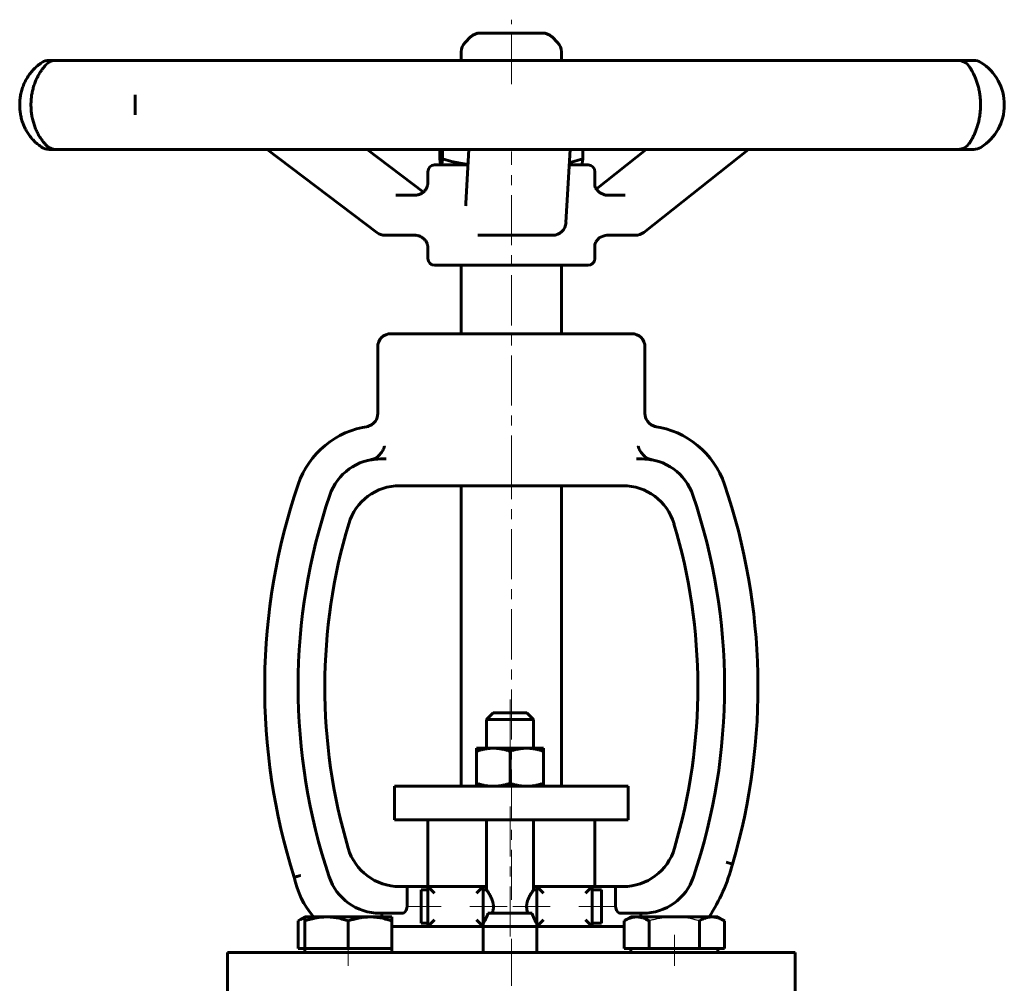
# Model space of a CAD drawing. Header units: millimetres. Extents: x -82 to 82, y -131 to 133.
# Tile 2 of 2: x -74 to 74, y -11 to 133. Entities that reach past the tile are written whole.
import ezdxf

# ---------------------------------------------------------------- set-up
doc = ezdxf.new("R2010")
doc.units = ezdxf.units.MM
for name, pattern in [('K5LT-1', [0]), ('K5LT_AXLED', [12, 7.5, -1.5, 1.5, -1.5]), ('K5LT_BASIC', [0])]:
    doc.linetypes.add(name, pattern=pattern)
doc.layers.add('Системный слой (1)', color=7, linetype='Continuous', true_color=0x6c6c6c)

# ---------------------------------------------------------------- blocks, each defined once
blk = doc.blocks.new('U0')
at = {"layer": 'Системный слой (1)', "color": 143, "linetype": 'K5LT_BASIC', "lineweight": 60, "true_color": 0x33acca}
for p, q in [((-31.57, -1.9), (-31.9, -2.08)), ((-31.23, -1.75), (-31.57, -1.9)), ((-30.9, -1.63), (-31.23, -1.75))]:
    blk.add_line(p, q, dxfattribs=at)
blk = doc.blocks.new('U1')
at = {"layer": 'Системный слой (1)', "color": 143, "linetype": 'K5LT_BASIC', "lineweight": 60, "true_color": 0x33acca}
for p, q in [((-4.2, 3.05), (-3.7, 3.05)), ((3.3, 3.05), (3.8, 3.05))]:
    blk.add_line(p, q, dxfattribs=at)
blk = doc.blocks.new('U2')
at = {"layer": 'Системный слой (1)', "color": 143, "linetype": 'K5LT_BASIC', "lineweight": 60, "true_color": 0x33acca}
for p, q in [((8.68, 111.41), (9.33, 111.57)), ((9.33, 111.57), (10.01, 111.76)), ((10.01, 111.76), (10.7, 111.99))]:
    blk.add_line(p, q, dxfattribs=at)
blk = doc.blocks.new('U3')
at = {"layer": 'Системный слой (1)', "color": 143, "linetype": 'K5LT_BASIC', "lineweight": 60, "true_color": 0x33acca}
for p, q in [((12.5, 107.86), (12.5, 110.05)), ((12.5, 97.05), (12.5, 99.2))]:
    blk.add_line(p, q, dxfattribs=at)
blk = doc.blocks.new('U4')
at = {"layer": 'Системный слой (1)', "color": 143, "linetype": 'K5LT_BASIC', "lineweight": 60, "true_color": 0x33acca}
for p, q in [((-3.96, 130.8), (-4.67, 130.8)), ((4.67, 130.8), (-3.96, 130.8))]:
    blk.add_line(p, q, dxfattribs=at)
blk = doc.blocks.new('U5')
at = {"layer": 'Системный слой (1)', "color": 143, "linetype": 'K5LT_BASIC', "lineweight": 60, "true_color": 0x33acca}
for p, q in [((-10.29, 111.99), (-8.94, 111.59)), ((-8.94, 111.59), (-7.68, 111.31)), ((-7.68, 111.31), (-6.47, 111.13))]:
    blk.add_line(p, q, dxfattribs=at)
blk = doc.blocks.new('U6')
at = {"layer": 'Системный слой (1)', "color": 143, "linetype": 'K5LT_BASIC', "lineweight": 60, "true_color": 0x33acca}
for p, q in [((-10.7, 111.99), (-10.63, 111.48)), ((-10.63, 111.48), (-10.57, 111.18)), ((-10.57, 111.18), (-10.51, 111.05)), ((-10.51, 111.05), (-10.5, 111.05)), ((-10.5, 111.05), (-10.5, 111.05)), ((-10.5, 111.05), (-10.49, 111.05))]:
    blk.add_line(p, q, dxfattribs=at)
blk = doc.blocks.new('U7')
at = {"layer": 'Системный слой (1)', "color": 143, "linetype": 'K5LT_BASIC', "lineweight": 60, "true_color": 0x33acca}
for p, q in [((14.05, 100.52), (13.19, 100.18)), ((14.29, 100.53), (14.05, 100.52)), ((12.63, 99.53), (12.5, 99.15)), ((13.19, 100.18), (12.63, 99.53))]:
    blk.add_line(p, q, dxfattribs=at)
blk = doc.blocks.new('U8')
at = {"layer": 'Системный слой (1)', "color": 143, "linetype": 'K5LT_BASIC', "lineweight": 60, "true_color": 0x33acca}
for p, q in [((-6.47, 111.05), (-11.5, 111.05)), ((11.5, 111.05), (8.66, 111.05))]:
    blk.add_line(p, q, dxfattribs=at)
blk = doc.blocks.new('U9')
at = {"layer": 'Системный слой (1)', "color": 143, "linetype": 'K5LT_BASIC', "lineweight": 60, "true_color": 0x33acca}
for p, q in [((-12.5, 108.33), (-12.5, 110.05)), ((-12.5, 97.05), (-12.5, 98.74))]:
    blk.add_line(p, q, dxfattribs=at)
blk = doc.blocks.new('U10')
at = {"layer": 'Системный слой (1)', "color": 143, "linetype": 'K5LT_BASIC', "lineweight": 60, "true_color": 0x33acca}
for p, q in [((12.61, 107.57), (12.5, 107.93)), ((13.17, 106.91), (12.61, 107.57)), ((14.05, 106.55), (13.17, 106.91)), ((14.29, 106.53), (14.05, 106.55))]:
    blk.add_line(p, q, dxfattribs=at)

msp = doc.modelspace()

# ---------------------------------------------------------------- linework, layer by layer
at = {"layer": 'Системный слой (1)', "color": 30, "linetype": 'K5LT_AXLED', "lineweight": 18, "true_color": 0xff8000}
for p, q in [((0, 123.15), (0, 132.8)), ((0, 63.05), (0, 113.05)), ((0, 1.05), (0, 65.05)), ((-0.2, 31.05), (-0.2, 21.75)), ((-0.2, 15.05), (-0.2, -4.95)), ((-10.51, 0.05), (-15.5, 0.05)), ((-0.61, 0.05), (-6.2, 0.05)), ((5.8, 0.05), (0.22, 0.05)), ((15.5, 0.05), (10.11, 0.05)), ((-24.4, -8.8), (-24.4, -4.2)), ((24.4, -8.8), (24.4, -4.2)), ((0, -83.8), (0, -4.8))]:
    msp.add_line(p, q, dxfattribs=at)
at = {"layer": 'Системный слой (1)', "color": 143, "linetype": 'K5LT_BASIC', "lineweight": 60, "true_color": 0x33acca}
for p, q in [((-6.09, 130.21), (-6.91, 129.38)), ((6.09, 130.21), (6.91, 129.38)), ((-7.5, 126.7), (-7.5, 127.97)), ((7.5, 126.7), (7.5, 127.97)), ((-68.15, 126.7), (-69.19, 126.7)), ((-61.87, 126.7), (-68.15, 126.7)), ((-54.77, 126.7), (-61.87, 126.7)), ((-40.38, 126.7), (-54.77, 126.7)), ((-28.85, 126.7), (-40.38, 126.7)), ((-9.64, 126.7), (-28.85, 126.7)), ((3.69, 126.7), (-9.64, 126.7)), ((23.31, 126.7), (3.69, 126.7)), ((35.38, 126.7), (23.31, 126.7)), ((50.92, 126.7), (35.38, 126.7)), ((58.96, 126.7), (50.92, 126.7)), ((66.86, 126.7), (58.96, 126.7)), ((69.04, 126.7), (66.86, 126.7)), ((69.2, 126.7), (69.04, 126.7)), ((-56.3, 121.54), (-56.3, 121.5)), ((-56.3, 118.6), (-56.3, 118.55)), ((-69.19, 113.38), (-68.15, 113.38)), ((-68.15, 113.38), (-61.87, 113.38)), ((-61.87, 113.38), (-54.77, 113.38)), ((-54.77, 113.38), (-40.38, 113.38)), ((-40.38, 113.38), (-28.85, 113.38)), ((-20.12, 100.94), (-36.54, 113.38)), ((-28.85, 113.38), (-9.64, 113.38)), ((-13.17, 106.99), (-21.6, 113.38)), ((-10.7, 113.38), (-10.7, 111.99)), ((-10.29, 113.38), (-10.29, 111.99)), ((-9.64, 113.38), (3.69, 113.38)), ((-6.79, 105.32), (-6.34, 113.38)), ((3.69, 113.38), (23.31, 113.38)), ((8.18, 102.42), (8.79, 113.38)), ((10.7, 113.38), (10.7, 111.99)), ((12.68, 107.45), (20.17, 113.38)), ((19.82, 100.96), (35.51, 113.38)), ((23.31, 113.38), (35.38, 113.38)), ((35.38, 113.38), (50.92, 113.38)), ((50.92, 113.38), (58.96, 113.38)), ((58.96, 113.38), (66.86, 113.38)), ((66.86, 113.38), (69.04, 113.38)), ((69.04, 113.38), (69.2, 113.38)), ((-10.5, 111.05), (-10.51, 111.05)), ((10.5, 111.05), (10.51, 111.05)), ((-12.5, 108.33), (-12.5, 108.34)), ((12.5, 107.86), (12.5, 107.85)), ((-14.43, 106.53), (-17.3, 106.53)), ((17.03, 106.53), (14.29, 106.53)), ((-18.91, 100.53), (-14.43, 100.53)), ((-5, 100.53), (-4.81, 100.53)), ((-4.81, 100.53), (6.19, 100.53)), ((14.29, 100.53), (18.57, 100.53)), ((-12.5, 98.74), (-12.5, 98.74)), ((12.5, 99.22), (12.5, 99.2)), ((-11.5, 96.05), (11.5, 96.05)), ((-7.5, 85.8), (-7.5, 96.05)), ((7.5, 85.8), (7.5, 96.05)), ((18, 85.8), (-18, 85.8)), ((-20, 73.86), (-20, 83.8)), ((20, 73.86), (20, 83.8)), ((-18.75, 67.05), (-19.6, 67.05)), ((19.6, 67.05), (18.75, 67.05)), ((-16.68, 63.05), (-15.83, 63.05)), ((-15.83, 63.05), (-10.67, 63.05)), ((-10.67, 63.05), (10.67, 63.05)), ((-7.5, 18.05), (-7.5, 63.05)), ((7.5, 18.05), (7.5, 63.05)), ((10.67, 63.05), (15.83, 63.05)), ((15.83, 63.05), (16.68, 63.05)), ((-2.7, 29.05), (-3.7, 28.05)), ((-3.7, 28.05), (3.3, 28.05)), ((-3.7, 23.75), (-3.7, 28.05)), ((2.3, 29.05), (-2.7, 29.05)), ((2.3, 29.05), (3.3, 28.05)), ((3.3, 23.75), (3.3, 28.05)), ((-5.2, 23.75), (-2.7, 23.75)), ((-5.2, 23.3), (-5.2, 23.75)), ((-2.7, 23.75), (2.3, 23.75)), ((2.3, 23.75), (4.8, 23.75)), ((4.8, 23.75), (4.8, 23.3)), ((-5.2, 23.3), (-5.2, 18.49)), ((-0.2, 23.3), (-0.2, 18.49)), ((4.8, 23.3), (4.8, 18.49)), ((-17.5, 18.05), (-16.11, 18.05)), ((-17.5, 13.05), (-17.5, 18.05)), ((-16.11, 18.05), (-7.1, 18.05)), ((-7.1, 18.05), (6.66, 18.05)), ((-5.2, 18.05), (-5.2, 18.49)), ((4.8, 18.49), (4.8, 18.05)), ((6.66, 18.05), (16, 18.05)), ((16, 18.05), (17.5, 18.05)), ((17.5, 13.05), (17.5, 18.05)), ((-17.5, 13.05), (-16.11, 13.05)), ((-16.11, 13.05), (-7.1, 13.05)), ((-12.5, 3.05), (-12.5, 13.05)), ((-7.1, 13.05), (6.66, 13.05)), ((-3.7, 2.55), (-3.7, 13.05)), ((3.3, 2.55), (3.3, 13.05)), ((6.66, 13.05), (16, 13.05)), ((12.5, 3.05), (12.5, 13.05)), ((16, 13.05), (17.5, 13.05)), ((32.14, 6.68), (33.1, 6.41)), ((-15.61, 3.05), (-16.75, 3.05)), ((-15.61, 3.05), (-12.51, 3.05)), ((-15.61, 3.05), (-15.61, 0.05)), ((-12.51, 3.05), (-12.51, -2.95)), ((-12.51, 3.05), (-11.51, 2.05)), ((-4.2, 3.05), (-12.51, 3.05)), ((-5.2, 2.05), (-4.2, 3.05)), ((-4.2, -2.95), (-4.2, 3.05)), ((4.8, 2.05), (3.8, 3.05)), ((3.8, 3.05), (3.8, -2.95)), ((12.11, 3.05), (3.8, 3.05)), ((11.11, 2.05), (12.11, 3.05)), ((12.11, 3.05), (15.61, 3.05)), ((12.11, -2.95), (12.11, 3.05)), ((15.61, 0.05), (15.61, 3.05)), ((16.75, 3.05), (15.61, 3.05)), ((-13.5, 2.55), (-13.5, -2.45)), ((-12.51, 2.55), (-13.5, 2.55)), ((-3.7, 2.55), (-4.2, 2.55)), ((3.8, 2.55), (3.3, 2.55)), ((13.5, 2.55), (12.11, 2.55)), ((13.5, 2.55), (13.5, -2.45)), ((-19.68, -0.95), (-16.36, -0.95)), ((-19.36, -0.95), (-19.36, -1.5)), ((-3.5, -0.95), (3.1, -0.95)), ((16.36, -0.95), (19.68, -0.95)), ((19.36, -1.5), (19.36, -0.95)), ((-31.9, -2.08), (-30.9, -1.5)), ((-31.9, -6.2), (-31.9, -2.08)), ((-30.9, -2.08), (-30.9, -1.5)), ((-27.65, -1.5), (-30.9, -1.5)), ((-30.9, -6.2), (-30.9, -2.08)), ((-21.15, -1.5), (-27.65, -1.5)), ((-24.4, -6.2), (-24.4, -2.08)), ((-17.9, -1.5), (-21.15, -1.5)), ((-17.9, -1.5), (-17.9, -2.08)), ((-17.9, -6.2), (-17.9, -2.08)), ((-12.51, -2.45), (-13.5, -2.45)), ((-11.51, -1.95), (-12.51, -2.95)), ((-5.2, -1.95), (-4.2, -2.95)), ((4.8, -1.95), (3.8, -2.95)), ((12.11, -2.95), (11.11, -1.95)), ((13.5, -2.45), (12.11, -2.45)), ((16.89, -2.08), (17.9, -1.5)), ((16.89, -6.2), (16.89, -2.08)), ((18.77, -1.5), (17.9, -1.5)), ((24.4, -1.5), (18.77, -1.5)), ((20.64, -6.2), (20.64, -2.08)), ((30.02, -1.5), (24.4, -1.5)), ((28.15, -6.2), (28.15, -2.08)), ((30.9, -1.5), (30.02, -1.5)), ((31.9, -2.08), (30.9, -1.5)), ((31.9, -6.2), (31.9, -2.08)), ((-17.9, -2.95), (-12.51, -2.95)), ((-12.51, -2.95), (-4.2, -2.95)), ((-4.2, -2.95), (-4.2, -3.8)), ((-4.2, -2.95), (3.8, -2.95)), ((-4.2, -6.8), (-4.2, -3.8)), ((3.8, -2.95), (3.8, -3.8)), ((3.8, -2.95), (12.11, -2.95)), ((3.8, -6.8), (3.8, -3.8)), ((12.11, -2.95), (16.89, -2.95)), ((-42.5, -6.8), (42.5, -6.8)), ((-42.5, -16.3), (-42.5, -6.8)), ((-30.9, -6.2), (-31.9, -6.2)), ((-27.65, -6.2), (-30.9, -6.2)), ((-30.9, -6.8), (-30.9, -6.2)), ((-24.4, -6.2), (-27.65, -6.2)), ((-21.15, -6.2), (-24.4, -6.2)), ((-17.9, -6.2), (-21.15, -6.2)), ((-17.9, -6.8), (-17.9, -6.2)), ((18.77, -6.2), (16.89, -6.2)), ((17.9, -6.8), (17.9, -6.2)), ((20.64, -6.2), (18.77, -6.2)), ((24.4, -6.2), (20.64, -6.2)), ((28.15, -6.2), (24.4, -6.2)), ((30.02, -6.2), (28.15, -6.2)), ((31.9, -6.2), (30.02, -6.2)), ((30.9, -6.8), (30.9, -6.2)), ((42.5, -16.3), (42.5, -6.8))]:
    msp.add_line(p, q, dxfattribs=at)
for centre, radius, start, end in [((-4.67, 128.8), 2, 90, 135), ((4.67, 128.8), 2, 45, 90), ((-5.5, 127.97), 2, 135, 180), ((5.5, 127.97), 2, 0, 45), ((-69.19, 124.7), 2, 90, 122.8568), ((-68.15, 124.7), 2, 90, 132.273), ((66.86, 124.7), 2, 32.6976, 90), ((69.2, 124.7), 2, 57.9094, 90), ((66.28, 120.04), 7.5, 302.0906, 57.9094), ((-69.19, 115.38), 2, 237.1432, 269.9777), ((-68.15, 115.38), 2, 227.727, 270), ((66.86, 115.38), 2, 270, 327.3), ((69.2, 115.38), 2, 270, 302.0906), ((-11.5, 110.05), 1, 90, 180), ((11.5, 110.05), 1, 0, 90), ((6.19, 102.53), 2, 270, 356.8045), ((-18.91, 102.53), 2, 232.8459, 270), ((18.57, 102.53), 2, 270, 308.3596), ((-11.5, 97.05), 1, 180, 270), ((11.5, 97.05), 1, 270, 0), ((-18, 83.8), 2, 90, 180), ((18, 83.8), 2, 0, 90), ((-19.6, 59.05), 13, 97.7856, 161.2446), ((19.6, 59.05), 13, 80.8053, 82.2144), ((19.6, 59.05), 13, 18.7554, 82.2144), ((-19.6, 59.05), 8, 90, 161.2446), ((-19.6, 59.05), 8, 90, 100.5035), ((19.6, 59.05), 8, 18.7554, 90), ((19.6, 59.05), 8, 79.4965, 90), ((57.3, 32.94), 94.21, 161.2446, 197.5999), ((-16.68, 55.05), 8, 90, 163.3586), ((16.68, 55.05), 8, 16.6414, 90), ((-57.3, 32.94), 94.21, 343.6495, 18.7554), ((57.3, 32.94), 89.21, 161.2446, 198.5889), ((-57.3, 32.94), 89.21, 341.4111, 18.7554), ((57.3, 32.94), 85.21, 163.3586, 196.4682), ((-57.3, 32.94), 85.21, 343.5318, 16.6414), ((-16.75, 11.05), 8, 196.4682, 270), ((16.75, 11.05), 8, 270, 343.5318), ((7.65, 12.97), 26.28, 326.5979, 345.5517), ((-19.68, 7.05), 13.09, 191.4515, 220.7644), ((-19.68, 7.05), 8, 198.5889, 270), ((19.68, 7.05), 8, 270, 341.4111)]:
    msp.add_arc(centre, radius, start, end, dxfattribs=at)
for centre, major_axis, ratio, start_param, end_param in [((-69.19, 124.7), (-1.09, 1.67), 0.882812, 6.261729, 6.28263), ((-69.19, 124.7), (0, 2), 0.99982, 0, 0.560086), ((-68.15, 124.7), (1.43, -1.4), 0.932974, 3.091168, 3.141232), ((66.86, 124.7), (1.67, 1.11), 0.951253, 6.243476, 6.281805), ((-69.19, 115.38), (-1.09, -1.67), 0.882812, 0.000552, 0.021456), ((-69.19, 115.38), (0, -2), 0.99982, 5.723099, 6.283185), ((-68.15, 115.38), (-1.43, -1.4), 0.932974, 0.000362, 0.050406), ((66.86, 115.38), (1.67, -1.11), 0.951253, 0.001372, 0.039663), ((-69.19, 115.38), (0, -2), 0.913497, 6.282584, 6.283185), ((6.19, 102.53), (2, -0.11), 0.830165, 6.283018, 6.283185), ((-18.91, 102.53), (-1.21, -1.59), 0.388243, 0, 0.000032), ((18.57, 102.53), (1.24, -1.57), 0.441922, 0, 0.000048)]:
    msp.add_ellipse(centre, major_axis=major_axis, ratio=ratio, start_param=start_param, end_param=end_param, dxfattribs=at)
for points, knots in [([(-70.28, 126.38), (-70.48, 126.24), (-70.69, 126.09), (-71.09, 125.76), (-71.28, 125.58), (-71.64, 125.21), (-71.81, 125.02), (-72.13, 124.61), (-72.28, 124.39), (-72.55, 123.96), (-72.67, 123.74), (-72.89, 123.29), (-72.99, 123.06), (-73.17, 122.58), (-73.25, 122.34), (-73.38, 121.84), (-73.43, 121.6), (-73.51, 121.12), (-73.54, 120.88), (-73.57, 120.39), (-73.58, 120.14), (-73.57, 119.63), (-73.55, 119.38), (-73.5, 118.88), (-73.46, 118.65), (-73.37, 118.18), (-73.31, 117.95), (-73.17, 117.5), (-73.08, 117.26), (-72.9, 116.81), (-72.79, 116.58), (-72.56, 116.15), (-72.44, 115.94), (-72.18, 115.55), (-72.05, 115.37), (-71.77, 115.01), (-71.62, 114.85), (-71.3, 114.51), (-71.12, 114.35), (-70.77, 114.06), (-70.59, 113.92), (-70.38, 113.77), (-70.33, 113.74), (-70.28, 113.71)], [0, 0, 0, 0, 1.519423, 1.519423, 2.87208, 2.87208, 4.123556, 4.123556, 5.285395, 5.285395, 6.338138, 6.338138, 7.370109, 7.370109, 8.387604, 8.387604, 9.347735, 9.347735, 10.250658, 10.250658, 11.19746, 11.19746, 12.154262, 12.154262, 13.069385, 13.069385, 13.974492, 13.974492, 14.951721, 14.951721, 15.977254, 15.977254, 17.004574, 17.004574, 18.047107, 18.047107, 19.128272, 19.128272, 20.379005, 20.379005, 21.643323, 21.643323, 21.999616, 21.999616, 21.999616, 21.999616]), ([(-69.58, 113.98), (-69.64, 114.04), (-69.69, 114.1), (-69.86, 114.29), (-69.98, 114.42), (-70.22, 114.73), (-70.35, 114.91), (-70.59, 115.28), (-70.71, 115.48), (-70.94, 115.89), (-71.04, 116.1), (-71.22, 116.52), (-71.3, 116.73), (-71.45, 117.17), (-71.52, 117.4), (-71.65, 117.86), (-71.7, 118.1), (-71.78, 118.56), (-71.82, 118.79), (-71.86, 119.25), (-71.88, 119.47), (-71.89, 119.95), (-71.89, 120.19), (-71.88, 120.67), (-71.86, 120.91), (-71.81, 121.37), (-71.77, 121.59), (-71.69, 122.02), (-71.64, 122.24), (-71.53, 122.68), (-71.46, 122.9), (-71.31, 123.33), (-71.23, 123.54), (-71.06, 123.94), (-70.96, 124.14), (-70.77, 124.51), (-70.66, 124.7), (-70.43, 125.06), (-70.32, 125.22), (-70.08, 125.54), (-69.95, 125.69), (-69.75, 125.93), (-69.66, 126.02), (-69.58, 126.1), (-69.58, 126.1), (-69.58, 126.1)], [0, 0, 0, 0, 0.762773, 0.762773, 2.161189, 2.161189, 3.682386, 3.682386, 5.111264, 5.111264, 6.411107, 6.411107, 7.584957, 7.584957, 8.76307, 8.76307, 9.902141, 9.902141, 10.954996, 10.954996, 11.991235, 11.991235, 13.073331, 13.073331, 14.152676, 14.152676, 15.174679, 15.174679, 16.232205, 16.232205, 17.364469, 17.364469, 18.539769, 18.539769, 19.720967, 19.720967, 21.015061, 21.015061, 22.418501, 22.418501, 23.891628, 23.891628, 24.988556, 24.988556, 24.999542, 24.999542, 24.999542, 24.999542]), ([(68.53, 125.81), (68.53, 125.8), (68.54, 125.8), (68.54, 125.79), (68.54, 125.79), (68.6, 125.7), (68.65, 125.62), (68.78, 125.41), (68.86, 125.29), (68.94, 125.14), (68.94, 125.13), (69, 125.02), (69.06, 124.91), (69.13, 124.77), (69.15, 124.74), (69.18, 124.68), (69.2, 124.64), (69.24, 124.55), (69.27, 124.48), (69.36, 124.3), (69.41, 124.18), (69.54, 123.86), (69.61, 123.66), (69.74, 123.25), (69.81, 123.05), (69.92, 122.62), (69.97, 122.41), (70.06, 121.96), (70.09, 121.74), (70.15, 121.3), (70.18, 121.08), (70.21, 120.64), (70.22, 120.41), (70.22, 119.96), (70.22, 119.72), (70.2, 119.26), (70.18, 119.03), (70.13, 118.6), (70.1, 118.39), (70.03, 117.98), (69.99, 117.77), (69.89, 117.35), (69.84, 117.14), (69.72, 116.73), (69.65, 116.54), (69.51, 116.16), (69.44, 115.98), (69.29, 115.63), (69.2, 115.45), (69.04, 115.12), (68.95, 114.96), (68.8, 114.7), (68.73, 114.58), (68.63, 114.43), (68.59, 114.37), (68.56, 114.32), (68.55, 114.31), (68.54, 114.3), (68.54, 114.3), (68.54, 114.29), (68.53, 114.29), (68.53, 114.28), (68.53, 114.28), (68.53, 114.28)], [0, 0, 0, 0, 0.073085, 0.073085, 0.107077, 0.107077, 1.145513, 1.145513, 2.291025, 2.291025, 2.36687, 2.36687, 3.215578, 3.215578, 3.436538, 3.436538, 3.657498, 3.657498, 4.099418, 4.099418, 4.841629, 4.841629, 5.958042, 5.958042, 6.978999, 6.978999, 7.986465, 7.986465, 8.969261, 8.969261, 9.876714, 9.876714, 10.799783, 10.799783, 11.755943, 11.755943, 12.699317, 12.699317, 13.588578, 13.588578, 14.520221, 14.520221, 15.523097, 15.523097, 16.555943, 16.555943, 17.602876, 17.602876, 18.763165, 18.763165, 20.038411, 20.038411, 21.147836, 21.147836, 21.789816, 21.789816, 21.893053, 21.893053, 21.927059, 21.927059, 21.989607, 21.989607, 21.999584, 21.999584, 21.999584, 21.999584]), ([(-56.3, 118.6), (-56.3, 118.75), (-56.3, 118.91), (-56.3, 119.17), (-56.3, 119.27), (-56.3, 119.55), (-56.3, 119.73), (-56.3, 120.1), (-56.3, 120.28), (-56.3, 120.54), (-56.3, 120.62), (-56.3, 120.72), (-56.3, 120.74), (-56.3, 120.81), (-56.3, 120.86), (-56.3, 120.94), (-56.3, 120.96), (-56.3, 121.01), (-56.3, 121.03), (-56.3, 121.06), (-56.3, 121.08), (-56.3, 121.11), (-56.3, 121.13), (-56.3, 121.16), (-56.3, 121.18), (-56.3, 121.23), (-56.3, 121.26), (-56.3, 121.36), (-56.3, 121.43), (-56.3, 121.5)], [0, 0, 0, 0, 3.363846, 3.363846, 5.404487, 5.404487, 9.059292, 9.059292, 12.808779, 12.808779, 14.363168, 14.363168, 14.834948, 14.834948, 15.819316, 15.819316, 16.410549, 16.410549, 16.765657, 16.765657, 17.120764, 17.120764, 17.475872, 17.475872, 17.830979, 17.830979, 18.535469, 18.535469, 20, 20, 20, 20]), ([(-14.43, 106.53), (-14.35, 106.53), (-14.27, 106.54), (-14.1, 106.56), (-14.02, 106.58), (-13.85, 106.62), (-13.77, 106.65), (-13.61, 106.72), (-13.53, 106.75), (-13.37, 106.84), (-13.3, 106.89), (-13.21, 106.96), (-13.19, 106.98), (-13.12, 107.03), (-13.08, 107.07), (-12.98, 107.17), (-12.93, 107.23), (-12.83, 107.35), (-12.79, 107.41), (-12.72, 107.54), (-12.68, 107.6), (-12.62, 107.74), (-12.6, 107.81), (-12.55, 107.94), (-12.54, 108.01), (-12.52, 108.09), (-12.52, 108.12), (-12.51, 108.16), (-12.51, 108.17), (-12.51, 108.18), (-12.51, 108.18), (-12.5, 108.2), (-12.5, 108.21), (-12.5, 108.23), (-12.5, 108.25), (-12.5, 108.27), (-12.5, 108.27), (-12.5, 108.29), (-12.5, 108.3), (-12.5, 108.32), (-12.5, 108.33), (-12.5, 108.34)], [0, 0, 0, 0, 1.621699, 1.621699, 3.300045, 3.300045, 5.022633, 5.022633, 6.768622, 6.768622, 8.50803, 8.50803, 9.043418, 9.043418, 10.210257, 10.210257, 11.816896, 11.816896, 13.348451, 13.348451, 14.838003, 14.838003, 16.454007, 16.454007, 18.088189, 18.088189, 18.843825, 18.843825, 19.16115, 19.16115, 19.33197, 19.33197, 19.673609, 19.673609, 20.283664, 20.283664, 20.52494, 20.52494, 21.303885, 21.303885, 22, 22, 22, 22]), ([(-6.82, 104.95), (-6.82, 104.96), (-6.81, 104.97), (-6.81, 105), (-6.81, 105.02), (-6.81, 105.06), (-6.8, 105.09), (-6.8, 105.14), (-6.8, 105.18), (-6.79, 105.24), (-6.79, 105.28), (-6.79, 105.32)], [0, 0, 0, 0, 1, 1, 2, 2, 2.98827, 2.98827, 3.98827, 3.98827, 5, 5, 5, 5]), ([(-14.43, 100.53), (-14.35, 100.53), (-14.27, 100.53), (-14.1, 100.5), (-14.02, 100.49), (-13.85, 100.44), (-13.77, 100.41), (-13.61, 100.35), (-13.53, 100.31), (-13.38, 100.22), (-13.3, 100.17), (-13.16, 100.07), (-13.1, 100.01), (-12.98, 99.89), (-12.93, 99.83), (-12.83, 99.71), (-12.79, 99.65), (-12.72, 99.52), (-12.69, 99.46), (-12.63, 99.33), (-12.6, 99.26), (-12.56, 99.13), (-12.54, 99.06), (-12.52, 98.97), (-12.52, 98.93), (-12.51, 98.89), (-12.51, 98.89), (-12.51, 98.87), (-12.51, 98.87), (-12.51, 98.85), (-12.5, 98.85), (-12.5, 98.82), (-12.5, 98.81), (-12.5, 98.77), (-12.5, 98.75), (-12.5, 98.74)], [0, 0, 0, 0, 1.541808, 1.541808, 3.13895, 3.13895, 4.777874, 4.777874, 6.43897, 6.43897, 8.093, 8.093, 9.710816, 9.710816, 11.2471, 11.2471, 12.701437, 12.701437, 14.104882, 14.104882, 15.634278, 15.634278, 17.182554, 17.182554, 18.159795, 18.159795, 18.459227, 18.459227, 18.620422, 18.620422, 18.942812, 18.942812, 19.518495, 19.518495, 21, 21, 21, 21]), ([(-21.68, 71.88), (-21.15, 71.97), (-20.29, 72.51), (-20, 73.45), (-20, 73.86)], [0, 0, 0, 0, 0.5714215, 0.9991414, 0.9991414, 0.9991414, 0.9991414]), ([(21.68, 71.88), (21.15, 71.97), (20.29, 72.51), (20, 73.46), (20, 73.86)], [0, 0, 0, 0, 0.571429, 1, 1, 1, 1]), ([(-20.86, 66.96), (-20.66, 67.02), (-20.47, 67.1), (-20.07, 67.35), (-19.86, 67.52), (-19.51, 67.89), (-19.37, 68.09), (-19.13, 68.51), (-19.03, 68.74), (-18.96, 68.96), (-18.96, 68.97), (-18.96, 68.97)], [0.0005344, 0.0005344, 0.0005344, 0.0005344, 0.062042, 0.062042, 0.1466153, 0.1466153, 0.230719, 0.230719, 0.3214244, 0.3214244, 0.322308, 0.322308, 0.322308, 0.322308]), ([(18.96, 68.97), (18.96, 68.97), (18.96, 68.96), (19.03, 68.74), (19.13, 68.51), (19.37, 68.09), (19.51, 67.89), (19.86, 67.52), (20.07, 67.35), (20.47, 67.1), (20.66, 67.02), (20.86, 66.96)], [-0.0008908, -0.0008908, -0.0008908, -0.0008908, 0, 0, 0.0914481, 0.0914481, 0.1762391, 0.1762391, 0.2615043, 0.2615043, 0.323515, 0.323515, 0.323515, 0.323515]), ([(-21.06, 66.91), (-21.03, 66.92), (-20.99, 66.93), (-20.92, 66.94), (-20.89, 66.94), (-20.81, 66.96), (-20.77, 66.96), (-20.69, 66.97), (-20.65, 66.98), (-20.56, 66.99), (-20.51, 67), (-20.46, 67)], [0, 0, 0, 0, 3.070303, 3.070303, 6.140605, 6.140605, 9.210908, 9.210908, 12.28121, 12.28121, 15.351513, 15.351513, 15.351513, 15.351513]), ([(-20.51, 67), (-20.53, 66.99), (-20.54, 66.99), (-20.58, 66.99), (-20.6, 66.99), (-20.67, 66.98), (-20.7, 66.97), (-20.78, 66.96), (-20.81, 66.96), (-20.88, 66.94), (-20.92, 66.94), (-20.99, 66.93), (-21.03, 66.92), (-21.06, 66.91)], [0, 0, 0, 0, 0.819961, 0.819961, 2.186562, 2.186562, 4.373124, 4.373124, 6.721029, 6.721029, 9.068934, 9.068934, 11.739524, 11.739524, 11.739524, 11.739524]), ([(21.06, 66.91), (21.03, 66.92), (20.99, 66.93), (20.92, 66.94), (20.89, 66.94), (20.81, 66.96), (20.77, 66.96), (20.69, 66.97), (20.65, 66.98), (20.56, 66.99), (20.51, 67), (20.46, 67)], [0, 0, 0, 0, 3.070303, 3.070303, 6.140605, 6.140605, 9.210908, 9.210908, 12.28121, 12.28121, 15.351513, 15.351513, 15.351513, 15.351513]), ([(-31.53, 4.7), (-31.54, 4.7), (-31.54, 4.7), (-31.67, 4.67), (-31.8, 4.63), (-32.03, 4.57), (-32.14, 4.54), (-32.31, 4.5), (-32.38, 4.48), (-32.48, 4.46), (-32.5, 4.45), (-32.5, 4.45)], [-0.3148788, -0.3148788, -0.3148788, -0.3148788, -0.3143514, -0.3143514, -0.2743355, -0.2743355, -0.2352334, -0.2352334, -0.19619, -0.19619, -0.1571757, -0.1571757, -0.1571757, -0.1571757]), ([(-3.7, 2.55), (-3.7, 2.55), (-3.69, 2.53), (-3.64, 2.46), (-3.57, 2.36), (-3.47, 2.2), (-3.34, 1.99), (-3.19, 1.74), (-3.07, 1.5), (-2.98, 1.3), (-2.89, 1.11), (-2.83, 0.92), (-2.76, 0.71), (-2.73, 0.53), (-2.7, 0.34), (-2.68, 0.16), (-2.68, -0.02), (-2.69, -0.22), (-2.72, -0.38), (-2.76, -0.58), (-2.81, -0.76), (-2.86, -0.9), (-2.87, -0.95)], [0, 0, 0, 0, 1.482609, 2.824139, 4.49349, 5.832109, 7.823056, 9.638383, 11.202238, 12.234148, 13.034846, 14.433016, 15.042258, 16.215857, 16.940613, 17.728996, 18.544556, 19.478418, 20.338183, 20.843617, 22.233935, 23, 23, 23, 23]), ([(2.48, -0.95), (2.43, -0.83), (2.37, -0.63), (2.32, -0.36), (2.29, -0.15), (2.28, 0.04), (2.29, 0.24), (2.31, 0.42), (2.34, 0.58), (2.37, 0.72), (2.41, 0.86), (2.46, 1.01), (2.53, 1.18), (2.6, 1.36), (2.68, 1.52), (2.75, 1.65), (2.82, 1.78), (2.9, 1.92), (3, 2.08), (3.12, 2.26), (3.22, 2.41), (3.28, 2.51), (3.3, 2.54), (3.3, 2.55), (3.3, 2.55)], [0, 0, 0, 0, 1.999546, 3.292806, 4.095867, 5.150271, 6.044705, 7.035072, 7.934183, 8.446606, 9.198142, 10.068172, 10.985256, 12.108736, 13.249701, 14.027885, 14.876568, 15.840438, 17.369182, 18.82, 21.144233, 22.896632, 24.558102, 25, 25, 25, 25]), ([(-15.61, 0.05), (-15.61, -0.08), (-15.63, -0.21), (-15.71, -0.44), (-15.76, -0.55), (-15.89, -0.73), (-15.98, -0.82), (-16.17, -0.93), (-16.27, -0.95), (-16.36, -0.95)], [0.3360271, 0.3360271, 0.3360271, 0.3360271, 0.3735153, 0.3735153, 0.4110034, 0.4110034, 0.4584318, 0.4584318, 0.5058602, 0.5058602, 0.5058602, 0.5058602]), ([(16.36, -0.95), (16.27, -0.95), (16.17, -0.93), (15.98, -0.82), (15.89, -0.73), (15.76, -0.55), (15.71, -0.44), (15.63, -0.21), (15.61, -0.08), (15.61, 0.05)], [0.1661716, 0.1661716, 0.1661716, 0.1661716, 0.2136, 0.2136, 0.2610284, 0.2610284, 0.2985166, 0.2985166, 0.3360047, 0.3360047, 0.3360047, 0.3360047]), ([(-4.2, -2.45), (-4.2, -2.45), (-4.19, -2.43), (-4.14, -2.35), (-4.09, -2.25), (-4.02, -2.13), (-3.93, -1.98), (-3.85, -1.81), (-3.76, -1.64), (-3.64, -1.36), (-3.55, -1.13), (-3.5, -0.95)], [0, 0, 0, 0, 1.646196, 2.985626, 3.900782, 5.134537, 6.45225, 7.404355, 8.54869, 9.586434, 12, 12, 12, 12]), ([(3.1, -0.95), (3.15, -1.1), (3.24, -1.36), (3.37, -1.64), (3.48, -1.87), (3.59, -2.08), (3.69, -2.26), (3.77, -2.39), (3.8, -2.44), (3.8, -2.45), (3.8, -2.45)], [0, 0, 0, 0, 1.868, 3.422299, 4.335588, 5.810347, 7.374617, 8.889971, 10.306761, 11, 11, 11, 11]), ([(-27.65, -1.5), (-27.84, -1.5), (-28.23, -1.51), (-28.82, -1.57), (-29.32, -1.66), (-29.83, -1.77), (-30.33, -1.9), (-30.7, -2.01), (-30.9, -2.08)], [0, 0, 0, 0, 1.628328, 3.149686, 4.815083, 5.836915, 7.376988, 9, 9, 9, 9]), ([(-24.4, -2.08), (-24.63, -2), (-25, -1.89), (-25.53, -1.75), (-25.94, -1.66), (-26.37, -1.59), (-26.82, -1.53), (-27.26, -1.5), (-27.54, -1.5), (-27.65, -1.5)], [0, 0, 0, 0, 2.192924, 3.518258, 4.904265, 6.009799, 7.422733, 9.058584, 10, 10, 10, 10]), ([(-21.15, -1.5), (-21.34, -1.5), (-21.73, -1.51), (-22.32, -1.57), (-22.82, -1.66), (-23.33, -1.77), (-23.83, -1.9), (-24.2, -2.01), (-24.4, -2.08)], [0, 0, 0, 0, 1.628328, 3.149686, 4.815083, 5.836915, 7.376988, 9, 9, 9, 9]), ([(-17.9, -2.08), (-18.13, -2), (-18.5, -1.89), (-19.03, -1.75), (-19.44, -1.66), (-19.87, -1.59), (-20.32, -1.53), (-20.76, -1.5), (-21.04, -1.5), (-21.15, -1.5)], [0, 0, 0, 0, 2.192924, 3.518258, 4.904265, 6.009799, 7.422733, 9.058584, 10, 10, 10, 10]), ([(18.77, -1.5), (18.65, -1.5), (18.43, -1.51), (18.09, -1.57), (17.8, -1.66), (17.39, -1.81), (17.1, -1.95), (16.89, -2.08)], [0, 0, 0, 0, 1.447402, 2.799721, 4.280074, 5.188369, 8, 8, 8, 8]), ([(20.64, -2.08), (20.51, -2), (20.29, -1.89), (19.99, -1.75), (19.75, -1.66), (19.5, -1.59), (19.24, -1.53), (18.99, -1.5), (18.83, -1.5), (18.77, -1.5)], [0, 0, 0, 0, 2.192924, 3.518258, 4.904265, 6.009799, 7.422733, 9.058584, 10, 10, 10, 10]), ([(30.02, -1.5), (29.91, -1.5), (29.69, -1.51), (29.35, -1.57), (29.05, -1.66), (28.65, -1.81), (28.36, -1.95), (28.15, -2.08)], [0, 0, 0, 0, 1.447402, 2.799721, 4.280074, 5.188369, 8, 8, 8, 8]), ([(31.9, -2.08), (31.77, -2), (31.55, -1.89), (31.25, -1.75), (31.01, -1.66), (30.76, -1.59), (30.5, -1.53), (30.25, -1.5), (30.08, -1.5), (30.02, -1.5)], [0, 0, 0, 0, 2.192924, 3.518258, 4.904265, 6.009799, 7.422733, 9.058584, 10, 10, 10, 10])]:
    msp.add_open_spline(points, degree=3, knots=knots, dxfattribs=at)
for points, weights in [([(-10.49, 111.05), (-10.4, 111.05), (-10.29, 111.99)], [1, 1.0379548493, 1]), ([(10.7, 111.99), (10.6, 111.1), (10.51, 111.05)], [1, 1.035600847, 1.00441600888]), ([(-2.7, 23.75), (-3.86, 23.75), (-5.2, 23.3)], [1, 1.0379548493, 1]), ([(-0.2, 23.3), (-1.54, 23.75), (-2.7, 23.75)], [1, 1.0379548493, 1]), ([(2.3, 23.75), (1.14, 23.75), (-0.2, 23.3)], [1, 1.0379548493, 1]), ([(4.8, 23.3), (3.46, 23.75), (2.3, 23.75)], [1, 1.0379548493, 1]), ([(-5.2, 18.49), (-3.86, 18.05), (-2.7, 18.05)], [1, 1.0379548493, 1]), ([(-2.7, 18.05), (-1.54, 18.05), (-0.2, 18.49)], [1, 1.0379548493, 1]), ([(-0.2, 18.49), (1.14, 18.05), (2.3, 18.05)], [1, 1.0379548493, 1]), ([(2.3, 18.05), (3.46, 18.05), (4.8, 18.49)], [1, 1.0379548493, 1])]:
    msp.add_rational_spline(points, weights, degree=2, dxfattribs=at)
for points in [[(-21.06, 66.91), (-20.99, 66.93), (-20.92, 66.94), (-20.86, 66.96)], [(20.86, 66.96), (20.92, 66.94), (20.99, 66.93), (21.06, 66.91)]]:
    msp.add_open_spline(points, degree=3, dxfattribs=at)
at = {"layer": 'Системный слой (1)', "color": 7, "linetype": 'K5LT-1'}
for points, knots in [([(24.4, -1.5), (24.29, -1.5), (24.08, -1.5), (23.77, -1.51), (23.45, -1.54), (23.06, -1.57), (22.59, -1.64), (21.96, -1.75), (21.31, -1.89), (20.85, -2.02), (20.64, -2.08)], [0, 0, 0, 0, 1.818464, 3.636928, 5.455392, 7.273856, 10.465691, 13.657526, 18.304216, 22, 22, 22, 22]), ([(28.15, -2.08), (28.07, -2.06), (27.86, -2), (27.46, -1.89), (26.9, -1.76), (26.32, -1.65), (25.78, -1.58), (25.39, -1.54), (25.09, -1.52), (24.86, -1.51), (24.63, -1.5), (24.47, -1.5), (24.4, -1.5)], [0, 0, 0, 0, 1.432862, 3.725441, 7.16431, 11.338281, 14.003711, 16.66914, 18.001855, 19.33457, 20.667285, 22, 22, 22, 22])]:
    msp.add_open_spline(points, degree=3, knots=knots, dxfattribs=at)

# ---------------------------------------------------------------- block references
at = {"layer": 'Системный слой (1)'}
for name in ['U4', 'U8', 'U6', 'U5', 'U2', 'U9', 'U3', 'U10', 'U7', 'U1', 'U0']:
    msp.add_blockref(name, (0, 0), dxfattribs=at)

doc.saveas('drawing.dxf')
